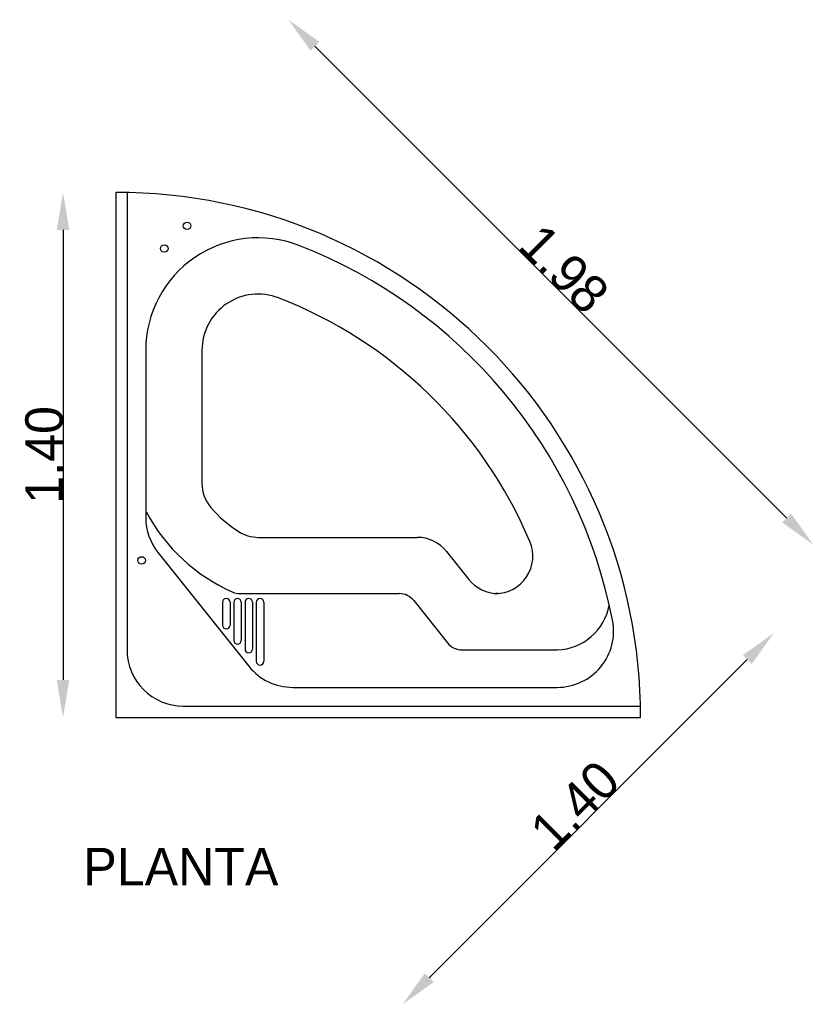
# Model space of a CAD drawing. Extents: x 0.48 to 2.59, y -0.4 to 2.23.
import ezdxf

# ---------------------------------------------------------------- set-up
doc = ezdxf.new("R2010")
doc.units = 0
doc.header["$MEASUREMENT"] = 0
doc.layers.get('0').update_dxf_attribs({"linetype": 'CONTINUOUS'})
doc.layers.get('DEFPOINTS').update_dxf_attribs({"linetype": 'CONTINUOUS'})
doc.dimstyles.get("Standard").update_dxf_attribs({"dimtxt": 0.18, "dimasz": 0.18, "dimexe": 0.18, "dimexo": 0.0625, "dimgap": 0.09, "dimtad": 0, "dimtih": 1, "dimtoh": 1, "dimdec": 4, "dimzin": 0, "dimdsep": 46, "dimtxsty": 'Standard', "dimcen": 0.09, "dimadec": 0, "dimazin": 0, "dimtfac": 1, "dimtdec": 4, "dimtofl": 0, "dimtmove": 0, "dimatfit": 3, "dimfxl": 0, "dimtolj": 1, "dimtzin": 0, "dimarcsym": 0})

# ---------------------------------------------------------------- blocks, each defined once
blk = doc.blocks.new('*D2')
at = {"color": 0, "linetype": 'ByBlock'}
blk.add_line((1.5694, -0.3258), (2.4179, 0.5227), dxfattribs=at)
for points in [[(2.4061, 0.5345), (2.4297, 0.5109), (2.4886, 0.5934)], [(1.5576, -0.3141), (1.5812, -0.3376), (1.4987, -0.3966)]]:
    blk.add_solid(points, dxfattribs=at)
at = {"layer": 'DEFPOINTS', "color": 0, "linetype": 'ByBlock'}
for p in [(1.7234, 1.3586), (2.4886, 0.5934), (0.7334, 0.3687)]:
    blk.add_point(p, dxfattribs=at)
at = {"color": 0, "linetype": 'ByBlock', "insert": (1.9583, 0.1338), "char_height": 0.1, "attachment_point": 5, "rotation": 45}
blk.add_mtext('\\A1;1.40', dxfattribs=at)
blk = doc.blocks.new('*D1')
at = {"color": 0, "linetype": 'ByBlock'}
blk.add_line((1.2647, 2.1585), (2.5233, 0.8999), dxfattribs=at)
for points in [[(1.2765, 2.1703), (1.2529, 2.1467), (1.194, 2.2292)], [(2.535, 0.9117), (2.5115, 0.8881), (2.594, 0.8292)]]:
    blk.add_solid(points, dxfattribs=at)
at = {"layer": 'DEFPOINTS', "color": 0, "linetype": 'ByBlock'}
for p in [(0.7334, 1.7687), (2.594, 0.8292), (2.1334, 0.3687)]:
    blk.add_point(p, dxfattribs=at)
at = {"color": 0, "linetype": 'ByBlock', "insert": (1.9293, 1.5646), "char_height": 0.1, "attachment_point": 5, "rotation": 315}
blk.add_mtext('\\A1;1.98', dxfattribs=at)
blk = doc.blocks.new('*D0')
at = {"color": 0, "linetype": 'ByBlock'}
blk.add_line((0.5928, 1.6687), (0.5928, 0.4687), dxfattribs=at)
for points in [[(0.5761, 1.6687), (0.6095, 1.6687), (0.5928, 1.7687)], [(0.5761, 0.4687), (0.6095, 0.4687), (0.5928, 0.3687)]]:
    blk.add_solid(points, dxfattribs=at)
at = {"layer": 'DEFPOINTS', "color": 0, "linetype": 'ByBlock'}
for p in [(0.7334, 1.7687), (0.5928, 0.3687), (0.7334, 0.3687)]:
    blk.add_point(p, dxfattribs=at)
at = {"color": 0, "linetype": 'ByBlock', "insert": (0.5428, 1.0687), "char_height": 0.1, "attachment_point": 5, "rotation": 90}
blk.add_mtext('\\A1;1.40', dxfattribs=at)

msp = doc.modelspace()

# ---------------------------------------------------------------- linework, layer by layer
for p, q in [((0.73344, 1.76869), (0.73344, 0.36869)), ((0.76344, 1.76869), (0.76344, 0.54869)), ((0.81344, 1.34751), (0.81344, 0.9013)), ((0.96344, 1.34751), (0.96344, 0.9932)), ((1.11421, 0.84869), (1.53747, 0.84869)), ((0.84631, 0.8076), (1.0884, 0.50498)), ((1.61556, 0.81116), (1.67551, 0.73622)), ((1.06462, 0.69869), (1.48941, 0.69869)), ((1.7536, 0.69869), (1.74591, 0.69869)), ((1.01821, 0.67578), (1.01821, 0.61475)), ((1.03821, 0.67578), (1.03821, 0.61475)), ((1.04821, 0.67578), (1.04821, 0.57358)), ((1.06821, 0.67578), (1.06821, 0.57358)), ((1.07821, 0.67578), (1.07821, 0.55087)), ((1.09821, 0.67578), (1.09821, 0.55087)), ((1.10821, 0.67578), (1.10821, 0.51822)), ((1.12821, 0.67578), (1.12821, 0.51822)), ((1.52845, 0.67992), (1.61843, 0.56745)), ((1.65747, 0.54869), (1.91119, 0.54869)), ((1.20553, 0.44869), (1.91119, 0.44869)), ((0.91344, 0.39869), (2.13344, 0.39869)), ((0.73344, 0.36869), (2.13344, 0.36869))]:
    msp.add_line(p, q)
for centre in [(0.92356, 1.67943), (0.86294, 1.61893), (0.80233, 0.78718)]:
    msp.add_circle(centre, 0.01)
for centre, radius, start, end in [((0.73344, 0.36869), 1.4, 0, 90), ((1.11344, 1.34751), 0.3, 68.78278, 180), ((0.73344, 0.36869), 1.35, 11.05006, 68.78278), ((1.11344, 1.34751), 0.15, 68.78278, 180), ((0.73344, 0.36869), 1.2, 23.01108, 68.78278), ((1.06344, 0.9932), 0.1, 180, 220.48496), ((1.24202, 1.14565), 0.3348, 220.48496, 237.01817), ((0.96344, 0.9013), 0.15, 180, 218.65981), ((1.24202, 1.14565), 0.4848, 208.33812, 245.91942), ((1.11421, 0.94869), 0.1, 237.01817, 270), ((1.53747, 0.74869), 0.1, 38.65981, 90), ((1.74591, 0.79869), 0.1, 270, 23.01108), ((1.7536, 0.79869), 0.1, 218.65981, 270), ((1.02821, 0.67578), 0.01, 0, 180), ((1.06462, 0.74869), 0.05, 245.91942, 270), ((1.05821, 0.67578), 0.01, 0, 180), ((1.08821, 0.67578), 0.01, 0, 180), ((1.11821, 0.67578), 0.01, 0, 180), ((1.48941, 0.64869), 0.05, 38.65981, 90), ((1.90661, 0.69421), 0.14559, 271.80391, 349.64864), ((1.02821, 0.61475), 0.01, 180, 0), ((1.91119, 0.59869), 0.15, 270, 11.05006), ((1.05821, 0.57358), 0.01, 180, 0), ((1.65747, 0.59869), 0.05, 218.65981, 270), ((0.91344, 0.54869), 0.15, 180, 270), ((1.08821, 0.55087), 0.01, 180, 0), ((1.20553, 0.59869), 0.15, 218.65981, 270), ((1.11821, 0.51822), 0.01, 180, 0)]:
    msp.add_arc(centre, radius, start, end)

# ---------------------------------------------------------------- texts
at = {"color": 5}
msp.add_text('PLANTA', height=0.1, dxfattribs=at).set_placement((0.64706, -0.07961))

# ---------------------------------------------------------------- dimensions: what is measured, and where the dimension line sits
at = {"color": 1}
dim = msp.add_linear_dim(base=(2.59397, 0.82921), p1=(0.73344, 1.76869), p2=(2.13344, 0.36869), angle=135, dimstyle='Standard', override={"dimtxt": 0.1, "dimasz": 0.1, "dimexe": 1.25, "dimexo": 0.625, "dimgap": 0, "dimtad": 1, "dimtih": 0, "dimtoh": 0, "dimdec": 2, "dimzin": 8, "dimcen": 2.5, "dimse1": 1, "dimse2": 1, "dimtdec": 2, "dimtix": 1, "dimtofl": 1}, dxfattribs=at)
dim.commit()
dim.dimension.update_dxf_attribs({"geometry": '*D1', "text_midpoint": (1.92932, 1.56457)})
for base, p1, p2, angle, override, picture, middle in [((0.59281, 0.36869), (0.73344, 1.76869), (0.73344, 0.36869), 90, {"dimtxt": 0.1, "dimasz": 0.1, "dimexe": 1.25, "dimexo": 0.625, "dimgap": 0, "dimtad": 1, "dimtih": 0, "dimtoh": 0, "dimzin": 8, "dimlunit": 6, "dimcen": 2.5, "dimse1": 1, "dimse2": 1, "dimtix": 1, "dimtofl": 1}, '*D0', (0.54281, 1.06869)), ((2.48864, 0.59339), (0.73344, 0.36869), (1.72339, 1.35864), 45, {"dimtxt": 0.1, "dimasz": 0.1, "dimexe": 1.25, "dimexo": 0.625, "dimgap": 0, "dimtad": 1, "dimtih": 0, "dimtoh": 0, "dimdec": 2, "dimzin": 8, "dimcen": 2.5, "dimse1": 1, "dimse2": 1, "dimtdec": 2, "dimtix": 1, "dimtofl": 1}, '*D2', (1.95831, 0.13377))]:
    dim = msp.add_linear_dim(base=base, p1=p1, p2=p2, angle=angle, text='1.40', dimstyle='Standard', override=override, dxfattribs=at)
    dim.commit()
    dim.dimension.update_dxf_attribs({"geometry": picture, "text_midpoint": middle})

doc.saveas('drawing.dxf')
